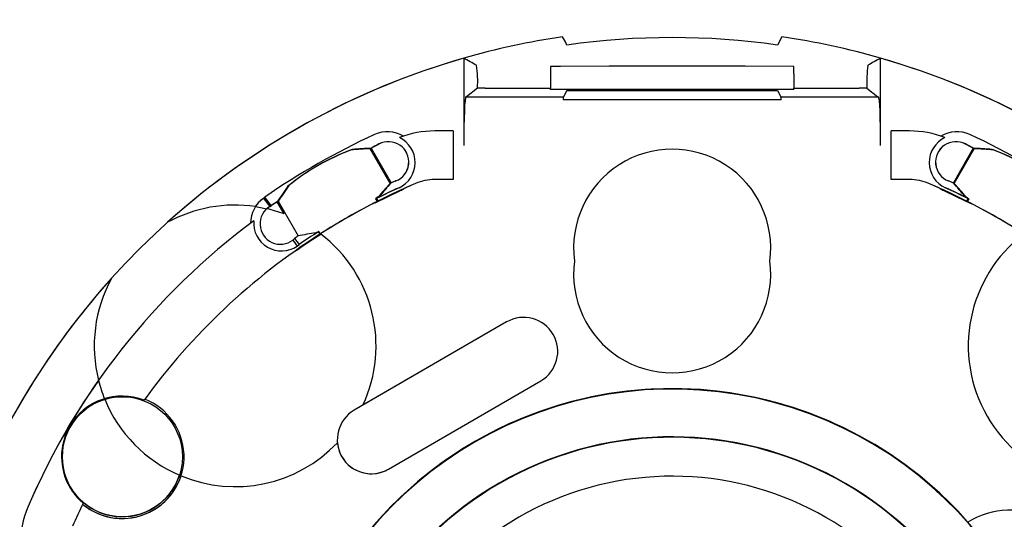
# Model space of a CAD drawing. Header units: inches. Extents: x 0 to 11, y 0 to 8.5.
# Tile 13 of 23: x 0.8 to 1.6, y 5.9 to 6.3. Entities that reach past the tile are written whole.
import ezdxf

# ---------------------------------------------------------------- set-up
doc = ezdxf.new("R2010")
doc.units = ezdxf.units.IN
doc.header["$MEASUREMENT"] = 0
doc.layers.add('DIMENSIONS', color=140, linetype='Continuous', lineweight=25)
doc.styles.add('SLDTEXTSTYLE0', font='TXT', dxfattribs={"width": 0.75})
doc.dimstyles.new('SLDDIMSTYLE1', dxfattribs={"dimtxt": 0.125, "dimasz": 0.15, "dimexe": 0, "dimexo": 0.0625, "dimgap": 0.03125, "dimtad": 0, "dimtih": 1, "dimtoh": 1, "dimrnd": 1e-09, "dimzin": 12, "dimdsep": 46, "dimtxsty": 'SLDTEXTSTYLE0', "dimsah": 1, "dimcen": 0.09, "dimadec": 0, "dimazin": 3, "dimtfac": 1, "dimtofl": 0, "dimtmove": 0, "dimatfit": 3, "dimfxl": 0, "dimfrac": 2, "dimtolj": 1, "dimtzin": 12, "dimarcsym": 0})
doc.dimstyles.new('SLDDIMSTYLE2', dxfattribs={"dimtxt": 0.125, "dimasz": 0.15, "dimexe": 0, "dimexo": 0.0625, "dimgap": 0.03125, "dimtad": 0, "dimtih": 1, "dimtoh": 1, "dimrnd": 1e-09, "dimzin": 12, "dimdsep": 46, "dimtxsty": 'SLDTEXTSTYLE0', "dimsah": 1, "dimcen": 0, "dimadec": 0, "dimazin": 3, "dimtfac": 1, "dimtofl": 0, "dimtmove": 0, "dimatfit": 3, "dimfxl": 0, "dimfrac": 2, "dimtolj": 1, "dimtzin": 12, "dimarcsym": 0})

# ---------------------------------------------------------------- blocks, each defined once
blk = doc.blocks.new('_D')
at = {"layer": 'DIMENSIONS'}
for p, q in [((0.67038, 5.75065), (0.67038, 6.70541)), ((1.94715, 5.75065), (1.94715, 6.70541)), ((0.67038, 6.58041), (0.99942, 6.58041)), ((1.14714, 6.57946), (1.10905, 6.57946)), ((1.10905, 6.57946), (1.10905, 6.38102)), ((1.4704, 6.57946), (1.50849, 6.57946)), ((1.50849, 6.57946), (1.50849, 6.38102)), ((1.94715, 6.58041), (1.61812, 6.58041)), ((1.10905, 6.38102), (1.14714, 6.38102)), ((1.50849, 6.38102), (1.4704, 6.38102))]:
    blk.add_line(p, q, dxfattribs=at)
for points in [[(0.67038, 6.58041), (0.82038, 6.55041), (0.82038, 6.61041)], [(1.94715, 6.58041), (1.79715, 6.61041), (1.79715, 6.55041)]]:
    blk.add_solid(points, dxfattribs=at)
at = {"layer": 'DIMENSIONS', "char_height": 0.125, "attachment_point": 1, "style": 'SLDTEXTSTYLE0'}
for s, insert in [('1.28', (1.14714, 6.76598)), ('32.4', (1.14714, 6.54215))]:
    blk.add_mtext(s, dxfattribs=dict(at, insert=insert))
blk = doc.blocks.new('_D_1')
at = {"layer": 'DIMENSIONS'}
for p, q in [((1.40384, 5.72613), (1.97336, 5.87873)), ((1.97336, 5.87873), (2.36649, 5.87873))]:
    blk.add_line(p, q, dxfattribs=at)
blk.add_solid([(1.40384, 5.72613), (1.55649, 5.73597), (1.54096, 5.79393)], dxfattribs=at)
at = {"layer": 'DIMENSIONS', "char_height": 0.125, "attachment_point": 1, "style": 'SLDTEXTSTYLE0'}
for s, insert in [('%%c', (2.25461, 6.13813)), ('SLEEVE', (2.49, 6.14004)), ('BORE', (2.42899, 5.93969)), ('INSERT', (2.39175, 5.74125))]:
    blk.add_mtext(s, dxfattribs=dict(at, insert=insert))
blk = doc.blocks.new('_D_4')
at = {"layer": 'DIMENSIONS'}
for p, q in [((0.40276, 5.90715), (0.40276, 7.17234)), ((2.21477, 5.90715), (2.21477, 7.17234)), ((0.40276, 7.04734), (0.99942, 7.04734)), ((1.14714, 7.04639), (1.10905, 7.04639)), ((1.10905, 7.04639), (1.10905, 6.84795)), ((1.4704, 7.04639), (1.50849, 7.04639)), ((1.50849, 7.04639), (1.50849, 6.84795)), ((2.21477, 7.04734), (1.61812, 7.04734)), ((1.10905, 6.84795), (1.14714, 6.84795)), ((1.50849, 6.84795), (1.4704, 6.84795))]:
    blk.add_line(p, q, dxfattribs=at)
for points in [[(0.40276, 7.04734), (0.55276, 7.01734), (0.55276, 7.07734)], [(2.21477, 7.04734), (2.06477, 7.07734), (2.06477, 7.01734)]]:
    blk.add_solid(points, dxfattribs=at)
at = {"layer": 'DIMENSIONS', "char_height": 0.125, "attachment_point": 1, "style": 'SLDTEXTSTYLE0'}
for s, insert in [('1.81', (1.14714, 7.23291)), ('46.0', (1.14714, 7.00908))]:
    blk.add_mtext(s, dxfattribs=dict(at, insert=insert))

msp = doc.modelspace()

# ---------------------------------------------------------------- linework, layer by layer
for p, q in [((1.3974, 6.30442), (1.39386, 6.29778)), ((1.14012, 6.28712), (1.14012, 6.2164)), ((1.47741, 6.2164), (1.47741, 6.28712)), ((1.21034, 6.28028), (1.21034, 6.27456)), ((1.35968, 6.28071), (1.25785, 6.28071)), ((1.40719, 6.27456), (1.40719, 6.28028)), ((1.21034, 6.27456), (1.21034, 6.26296)), ((1.40719, 6.27456), (1.40719, 6.26296)), ((1.15129, 6.26296), (1.1423, 6.25577)), ((1.15754, 6.26296), (1.15129, 6.26296)), ((1.15754, 6.26296), (1.21034, 6.26296)), ((1.21034, 6.26171), (1.21034, 6.26296)), ((1.40719, 6.26171), (1.21034, 6.26171)), ((1.221, 6.25577), (1.22367, 6.26111)), ((1.22367, 6.26111), (1.39386, 6.26111)), ((1.39386, 6.26111), (1.39653, 6.25577)), ((1.40719, 6.26296), (1.46, 6.26296)), ((1.40719, 6.26171), (1.40719, 6.26296)), ((1.46624, 6.26296), (1.46, 6.26296)), ((1.46624, 6.26296), (1.47523, 6.25577)), ((1.1423, 6.25577), (1.14184, 6.25577)), ((1.1423, 6.25577), (1.221, 6.25577)), ((1.39696, 6.25332), (1.22058, 6.25332)), ((1.39653, 6.25577), (1.47523, 6.25577)), ((1.47523, 6.25577), (1.4757, 6.25577)), ((1.1316, 6.22821), (1.1167, 6.22821)), ((1.1316, 6.22821), (1.1316, 6.18884)), ((1.48594, 6.18884), (1.48594, 6.22821)), ((1.50084, 6.22821), (1.48594, 6.22821)), ((1.08053, 6.1858), (1.06443, 6.21387)), ((1.06527, 6.21427), (1.08132, 6.18617)), ((1.55227, 6.21427), (1.53622, 6.18617)), ((1.53701, 6.1858), (1.5531, 6.21387)), ((1.1316, 6.18884), (1.1167, 6.18884)), ((1.50084, 6.18884), (1.48594, 6.18884)), ((0.97912, 6.17456), (0.97831, 6.17391)), ((0.98427, 6.16771), (0.97912, 6.17456)), ((0.98424, 6.16775), (0.97912, 6.17456)), ((1.07098, 6.17474), (1.06886, 6.17314)), ((1.06963, 6.17353), (1.0708, 6.17149)), ((1.54655, 6.17474), (1.54867, 6.17314)), ((1.5479, 6.17353), (1.54674, 6.17149)), ((0.98338, 6.16713), (0.98424, 6.16775)), ((0.98341, 6.16709), (0.98427, 6.16771)), ((0.99486, 6.16109), (0.98929, 6.17079)), ((0.99006, 6.17131), (1.00611, 6.14321)), ((1.06886, 6.17314), (1.07003, 6.1711)), ((1.54867, 6.17314), (1.5475, 6.1711)), ((1.02293, 6.14686), (1.02048, 6.14584)), ((1.0241, 6.14482), (1.02293, 6.14686)), ((1.00336, 6.1411), (1.0019, 6.13987)), ((1.00336, 6.1411), (1.00692, 6.13618)), ((1.0054, 6.13503), (1.00692, 6.13618)), ((1.00694, 6.13291), (1.00846, 6.13406)), ((1.0083, 6.13428), (1.00846, 6.13406)), ((1.00673, 6.1332), (1.00694, 6.13291)), ((1.1748, 6.07354), (1.05156, 6.00204)), ((1.1748, 6.07354), (1.05857, 6.00611)), ((1.07922, 5.95437), (1.20246, 6.02586)), ((0.84974, 6.01095), (0.84955, 6.01142)), ((0.91143, 5.94895), (0.91016, 5.94949))]:
    msp.add_line(p, q)
at = {"flags": 128}
for points in [[(1.22367, 6.29778), (1.22235, 6.30025), (1.22013, 6.30442)], [(1.22367, 6.29778), (1.22235, 6.30025), (1.22013, 6.30442)], [(1.25785, 6.28071), (1.21848, 6.28044), (1.21034, 6.28028)], [(1.25785, 6.28071), (1.21848, 6.28044), (1.21034, 6.28028)], [(1.40719, 6.28028), (1.36782, 6.2807), (1.35968, 6.28071)], [(1.40719, 6.28028), (1.36782, 6.2807), (1.35968, 6.28071)], [(1.06836, 6.16994), (1.0784, 6.17495), (1.08888, 6.1799)], [(1.52866, 6.1799), (1.53913, 6.17495), (1.54917, 6.16994)], [(0.97165, 6.16701), (0.97437, 6.16658), (0.98093, 6.16526)], [(1.00846, 6.13406), (1.01805, 6.14055), (1.02449, 6.14474)], [(1.02224, 6.14639), (1.02334, 6.14561), (1.02426, 6.14492)], [(1.0019, 6.13987), (1.00267, 6.1388), (1.0054, 6.13503)]]:
    msp.add_lwpolyline(points, dxfattribs=at)
msp.add_circle((0.86389, 5.96443), 0.04863)
for centre, radius, start, end in [((1.30877, 5.70065), 0.61024, 98.35171, 106.0433), ((1.30877, 5.70065), 0.60316, 81.88927, 98.11073), ((1.30877, 5.70065), 0.61024, 73.9567, 81.64829), ((1.30877, 5.70065), 0.61024, 106.0433, 157.30632), ((1.30877, 5.70065), 0.61024, 106.0433, 131.98654), ((1.30877, 5.70065), 0.61024, 48.01399, 73.9567), ((1.30877, 5.70065), 0.61024, 22.69368, 73.9567), ((1.06662, 6.26842), 0.08484, 356.30732, 8.81696), ((1.6019, 6.26614), 0.1357, 173.53177, 181.34395), ((1.30877, 5.70065), 0.57728, 114.64677, 124.82234), ((1.07845, 6.20262), 0.025, 58.8919, 114.64677), ((1.07845, 6.20262), 0.02238, 294.64677, 64.52789), ((1.1167, 6.14947), 0.07874, 90, 111.31545), ((1.50084, 6.14947), 0.07874, 68.68455, 90), ((1.53908, 6.20262), 0.02238, 115.47211, 245.35323), ((1.53908, 6.20262), 0.025, 65.35323, 121.1081), ((1.30877, 5.70065), 0.57728, 55.17766, 65.35323), ((1.11049, 6.04778), 0.17616, 110.08519, 129.38392), ((1.30877, 6.13372), 0.07972, 352.19497, 187.80503), ((1.50704, 6.04778), 0.17616, 50.61608, 69.91481), ((1.10993, 6.04746), 0.17616, 110.17846, 129.47719), ((1.50761, 6.04746), 0.17616, 50.52281, 69.82154), ((1.30877, 5.70065), 0.5299, 114.64677, 116.91917), ((1.30877, 5.70065), 0.5299, 114.64677, 116.8259), ((1.30877, 5.70065), 0.52756, 113.16805, 116.90623), ((1.30877, 5.70065), 0.52756, 113.16805, 116.81296), ((1.07845, 6.20262), 0.025, 294.64677, 302.96326), ((1.1167, 6.14947), 0.03937, 90, 113.16805), ((1.50084, 6.14947), 0.03937, 66.83195, 90), ((1.30877, 5.70065), 0.52756, 63.09377, 66.83195), ((1.30877, 5.70065), 0.52756, 63.18704, 66.83195), ((1.53908, 6.20262), 0.025, 237.03674, 245.35323), ((1.30877, 5.70065), 0.5299, 63.08083, 65.35323), ((1.30877, 5.70065), 0.5299, 63.1741, 65.35323), ((0.99263, 6.15341), 0.025, 124.92509, 179.89097), ((0.99263, 6.15341), 0.025, 124.92509, 147.03179), ((0.15192, 5.55077), 1.035, 36.54628, 37.01766), ((0.1508, 5.54993), 1.0364, 36.54946, 37.0175), ((0.95521, 6.0542), 0.114, 81.70895, 118.65456), ((0.95521, 6.0542), 0.114, 69.65052, 76.96059), ((1.30877, 5.70065), 0.52756, 116.81296, 122.65615), ((1.30877, 5.70065), 0.52756, 116.90623, 122.63585), ((1.30877, 5.70065), 0.52756, 57.34385, 63.18704), ((1.30877, 5.70065), 0.52756, 57.36469, 63.09377), ((1.30877, 5.70065), 0.56693, 126.65126, 156.83195), ((0.99263, 6.15341), 0.02238, 174.66161, 304.80086), ((1.30877, 5.70065), 0.52756, 122.65615, 144.06602), ((1.30877, 5.70065), 0.5299, 122.64321, 124.72428), ((0.95521, 6.0542), 0.114, 335.04574, 52.57742), ((1.66232, 6.05421), 0.114, 127.42311, 292.58755), ((0.99263, 6.15341), 0.025, 295.52895, 304.92509), ((1.30877, 6.11207), 0.07972, 172.19497, 7.80503), ((1.30877, 5.70065), 0.61024, 138.01399, 157.30632), ((0.95521, 6.0542), 0.114, 151.34597, 194.177), ((1.18863, 6.0497), 0.02756, 300.11954, 120.11954), ((1.30877, 5.70065), 0.56693, 144.94398, 156.83195), ((0.95521, 6.0542), 0.114, 194.177, 202.04299), ((1.30877, 5.70065), 0.3189, 272.12255, 248.76437), ((1.30877, 5.70065), 0.31855, 272.12484, 248.92399), ((1.30877, 5.70065), 0.3189, 41.38467, 164.22809), ((0.86389, 5.96443), 0.04913, 68.85626, 229.81461), ((0.86389, 5.96443), 0.04913, 106.97149, 229.81461), ((0.86389, 5.96443), 0.04863, 106.91771, 342.09861), ((0.86389, 5.96443), 0.05, 230.07942, 68.59145), ((0.95521, 6.0542), 0.114, 202.29618, 246.72014), ((1.06539, 5.97821), 0.02756, 120.11954, 300.11954), ((0.86389, 5.96443), 0.05, 143.04647, 155.6244), ((0.95521, 6.0542), 0.114, 247.41352, 316.52628), ((1.06539, 5.97821), 0.02756, 185.07006, 300.11954), ((1.30877, 5.70065), 0.27987, 47.45793, 160.54219), ((1.30877, 5.70065), 0.27953, 47.42266, 160.57732), ((0.86389, 5.96443), 0.05, 230.07942, 341.95995), ((1.30877, 5.70065), 0.24803, 47.42268, 160.57732), ((1.30877, 5.70065), 0.52756, 154.60485, 156.83195), ((0.85995, 5.89272), 0.07874, 156.83195, 180), ((1.58153, 5.85813), 0.06299, 297.87341, 122.12661)]:
    msp.add_arc(centre, radius, start, end)
for centre, major_axis, ratio, start_param, end_param in [((0.25353, 5.70065), (1.31934, 0), 0.600244, 0.823265, 0.833903), ((2.364, 5.70065), (1.31934, 0), 0.600244, 2.30769, 2.318328), ((1.14184, 6.2164), (0, 0.03937), 0.043661, 0, 1.570796), ((1.22082, 6.2164), (0, 0.03937), 0.017455, 0, 0.354956), ((1.39672, 6.2164), (0, 0.03937), 0.017455, 5.92823, 6.283185), ((1.4757, 6.2164), (0, 0.03937), 0.043661, 4.712389, 6.283185), ((1.04992, 5.55224), (0.61739, 0.35398), 0.907865, 1.07001, 1.091953), ((1.04968, 5.55266), (0.61796, 0.35297), 0.907865, 1.07001, 1.091953), ((1.33458, 5.71545), (0.49249, 0.28237), 0.998626, 1.532711, 1.546917), ((1.3346, 5.71541), (0.49295, 0.28157), 0.998626, 1.534345, 1.546917), ((1.0792, 6.20305), (0.01433, 0.00822), 0.998626, 4.569868, 7.815897), ((1.0792, 6.20305), (0.0143, 0.00817), 0.998626, 4.571486, 7.81753), ((1.53833, 6.20305), (0.01433, -0.00822), 0.998626, 1.608881, 4.85491), ((1.53833, 6.20305), (0.0143, -0.00817), 0.998626, 1.607248, 4.853292), ((1.28293, 5.71541), (0.49295, -0.28157), 0.998626, 1.594676, 1.607248), ((1.28296, 5.71545), (0.49249, -0.28237), 0.998626, 1.594676, 1.608881), ((1.56786, 5.55266), (0.61796, -0.35297), 0.907865, 2.04964, 2.071583), ((1.56761, 5.55224), (0.61739, -0.35398), 0.907865, 2.04964, 2.071583), ((1.56761, 5.84906), (0.61739, 0.35398), 0.907865, 2.04964, 2.071583), ((1.56786, 5.84864), (0.61796, 0.35297), 0.907865, 2.04964, 2.071583), ((1.53736, 5.83171), (0.54521, 0.3126), 0.907865, 1.928745, 1.95226), ((1.53757, 5.83134), (0.54572, 0.31171), 0.907865, 1.928745, 1.95226), ((1.28422, 5.68658), (0.46838, 0.26855), 0.998626, 1.428275, 1.437785), ((1.2842, 5.68662), (0.46882, 0.26779), 0.998626, 1.429894, 1.437785), ((1.33331, 5.68658), (0.46838, -0.26855), 0.998626, 1.703808, 1.713317), ((1.33334, 5.68662), (0.46882, -0.26779), 0.998626, 1.703808, 1.711699), ((1.07997, 5.83134), (0.54572, -0.31171), 0.907865, 1.189333, 1.212848), ((1.08018, 5.83171), (0.54521, -0.3126), 0.907865, 1.189333, 1.212848), ((0.99187, 6.15298), (0.01435, 0.00819), 0.998626, 1.592398, 4.846197), ((0.99188, 6.15298), (0.01429, 0.00819), 0.998626, 1.590635, 1.777602), ((1.28293, 5.6859), (0.49295, 0.28157), 0.998626, 1.594676, 1.606693), ((1.28296, 5.68585), (0.49249, 0.28237), 0.998626, 1.594676, 1.605057), ((1.33334, 5.71469), (0.46882, 0.26779), 0.998626, 1.703808, 1.710233), ((1.07997, 5.56996), (0.54572, 0.31171), 0.907865, 1.189333, 1.212848)]:
    msp.add_ellipse(centre, major_axis=major_axis, ratio=ratio, start_param=start_param, end_param=end_param)

# ---------------------------------------------------------------- dimensions: what is measured, and where the dimension line sits
at = {"layer": 'DIMENSIONS'}
for base, p1, p2, picture, middle in [((2.21477, 7.04734), (0.40276, 5.85715), (2.21477, 5.85715), '_D_4', (1.30877, 7.04734)), ((1.94715, 6.58041), (0.67038, 5.70065), (1.94715, 5.70065), '_D', (1.30877, 6.58041))]:
    dim = msp.add_linear_dim(base=base, p1=p1, p2=p2, dimstyle='SLDDIMSTYLE1', dxfattribs=at)
    dim.commit()
    dim.dimension.update_dxf_attribs({"geometry": picture, "text_midpoint": middle, "dimtype": 160})
dim = msp.add_radius_dim(center=(1.30877, 5.70065), mpoint=(1.40384, 5.72613), text='%%c SLEEVE\\PBORE\\PINSERT', dimstyle='SLDDIMSTYLE2', dxfattribs=at)
dim.commit()
dim.dimension.update_dxf_attribs({"geometry": '_D_1', "text_midpoint": (2.64452, 5.87873), "dimtype": 164})

doc.saveas('drawing.dxf')
